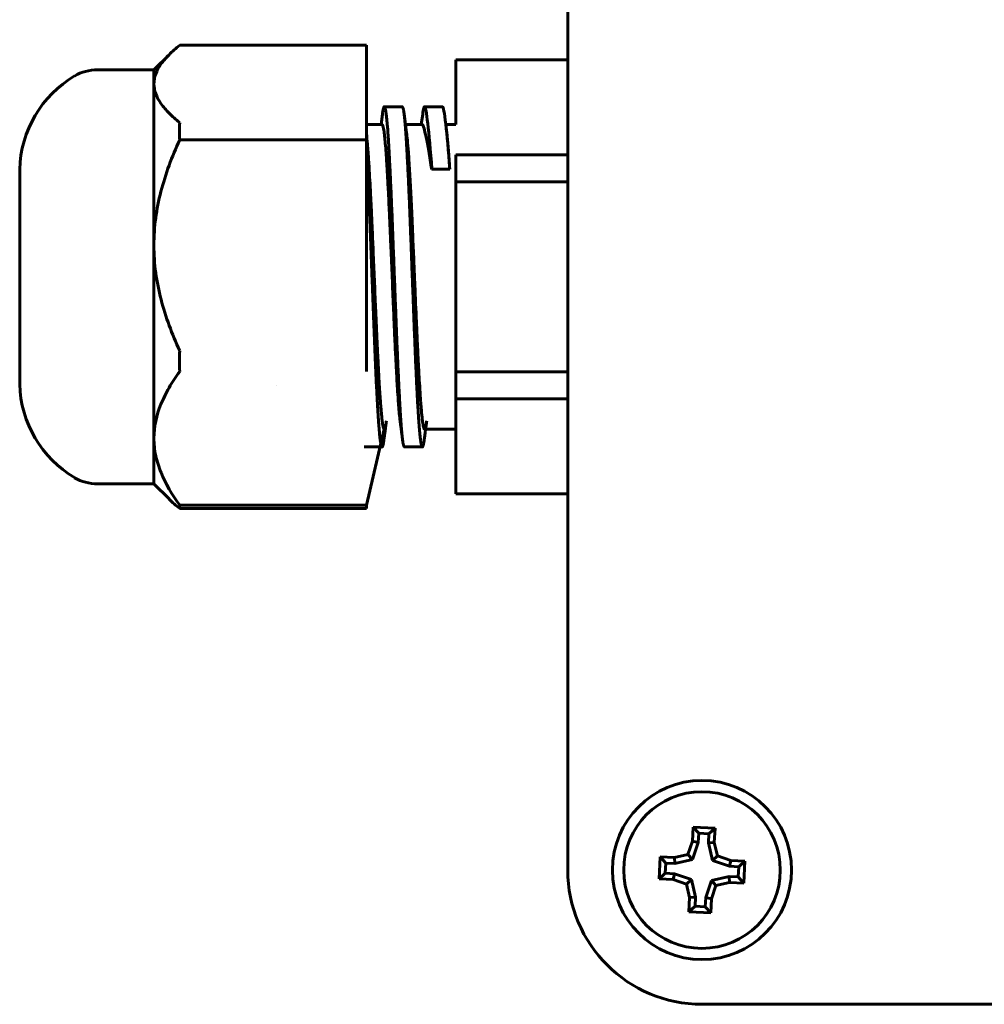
# Model space of a CAD drawing. Header units: millimetres. Extents: x -86 to 78, y -44 to 70.
# Tile 1 of 8: x -86 to -43, y -20 to 24. Entities that reach past the tile are written whole.
import ezdxf

# ---------------------------------------------------------------- set-up
doc = ezdxf.new("R2010")
doc.units = ezdxf.units.MM
doc.linetypes.add('K5LT_BASIC', pattern=[0])

msp = doc.modelspace()

# ---------------------------------------------------------------- linework, layer by layer
at = {"color": 150, "linetype": 'K5LT_BASIC', "lineweight": 60, "true_color": 0x0080ff}
for p, q in [((-61.67, 39.064), (-61.67, -13.936)), ((-79.016, 22.912), (-70.67, 22.912)), ((-70.67, 19.459), (-70.67, 22.912)), ((-80.17, 21.814), (-79.495, 22.489)), ((-66.67, 22.264), (-61.67, 22.264)), ((-66.67, 19.364), (-66.67, 22.264)), ((-80.17, 21.814), (-82.697, 21.814)), ((-80.17, 21.185), (-80.17, 21.814)), ((-80.17, 13.971), (-80.17, 21.185)), ((-69.956, 19.831), (-70.017, 19.364)), ((-69.07, 20.164), (-69.87, 20.164)), ((-68.924, 19.364), (-68.985, 19.831)), ((-68.156, 19.831), (-68.217, 19.364)), ((-67.309, 20.164), (-68.069, 20.164)), ((-67.309, 20.164), (-68.069, 20.164)), ((-67.27, 20.164), (-67.309, 20.164)), ((-67.27, 20.164), (-67.309, 20.164)), ((-67.27, 20.164), (-67.309, 20.164)), ((-70.724, 19.364), (-70.017, 19.364)), ((-70.67, 19.459), (-70.67, 18.679)), ((-70.017, 19.364), (-69.97, 19.364)), ((-68.924, 19.364), (-68.217, 19.364)), ((-68.876, 18.997), (-68.924, 19.364)), ((-68.217, 19.364), (-68.168, 19.364)), ((-67.123, 19.364), (-67.125, 19.382)), ((-67.067, 18.876), (-67.123, 19.364)), ((-67.123, 19.364), (-66.67, 19.364)), ((-79.016, 18.679), (-70.67, 18.679)), ((-70.67, 9.263), (-70.67, 18.679)), ((-66.67, 18.02), (-66.67, 16.808)), ((-66.67, 18.02), (-61.67, 18.02)), ((-86.17, 17.364), (-86.17, 7.764)), ((-67.744, 17.379), (-67.751, 17.358)), ((-66.946, 17.375), (-67.751, 17.358)), ((-66.946, 17.375), (-67.744, 17.379)), ((-66.67, 8.321), (-66.67, 16.808)), ((-66.67, 16.808), (-61.67, 16.808)), ((-80.17, 5.35), (-80.17, 13.971)), ((-70.67, 9.263), (-70.67, 8.331)), ((-66.67, 8.321), (-61.67, 8.321)), ((-66.67, 8.321), (-66.67, 7.108)), ((-74.692, 7.703), (-74.692, 7.703)), ((-66.67, 2.865), (-66.67, 7.108)), ((-66.67, 7.108), (-61.67, 7.108)), ((-70.67, 2.369), (-69.87, 5.764)), ((-68.07, 5.764), (-66.67, 5.764)), ((-80.17, 3.314), (-80.17, 5.35)), ((-69.97, 4.964), (-70.77, 4.964)), ((-68.17, 4.964), (-68.97, 4.964)), ((-80.17, 3.314), (-82.697, 3.314)), ((-80.17, 3.314), (-79.495, 2.639)), ((-66.67, 2.865), (-61.67, 2.865)), ((-79.016, 2.369), (-70.67, 2.369)), ((-79.016, 2.217), (-70.67, 2.217)), ((-70.67, 2.369), (-70.67, 2.217)), ((-56.066, -12.016), (-56.098, -12.653)), ((-55.088, -12.064), (-56.066, -12.016)), ((-55.815, -12.293), (-56.066, -12.016)), ((-55.815, -12.293), (-55.835, -12.703)), ((-55.365, -12.315), (-55.815, -12.293)), ((-55.385, -12.725), (-55.365, -12.315)), ((-55.365, -12.315), (-55.088, -12.064)), ((-55.119, -12.702), (-55.088, -12.064)), ((-56.098, -12.653), (-56.297, -13.244)), ((-55.835, -12.703), (-56.098, -12.653)), ((-55.835, -12.703), (-56.094, -13.469)), ((-55.385, -12.725), (-55.119, -12.702)), ((-55.203, -13.512), (-55.385, -12.725)), ((-54.979, -13.309), (-55.119, -12.702)), ((-57.542, -13.353), (-57.59, -14.332)), ((-56.905, -13.384), (-57.542, -13.353)), ((-57.291, -13.63), (-57.542, -13.353)), ((-57.291, -13.63), (-57.313, -14.081)), ((-56.881, -13.65), (-57.291, -13.63)), ((-56.297, -13.244), (-56.905, -13.384)), ((-56.881, -13.65), (-56.905, -13.384)), ((-56.094, -13.469), (-56.881, -13.65)), ((-56.094, -13.469), (-56.297, -13.244)), ((-55.203, -13.512), (-54.979, -13.309)), ((-54.438, -13.771), (-55.203, -13.512)), ((-54.388, -13.508), (-54.979, -13.309)), ((-54.438, -13.771), (-54.388, -13.508)), ((-53.751, -13.54), (-54.388, -13.508)), ((-54.028, -13.791), (-53.751, -13.54)), ((-53.799, -14.518), (-53.751, -13.54)), ((-54.028, -13.791), (-54.438, -13.771)), ((-54.05, -14.241), (-54.028, -13.791)), ((-57.313, -14.081), (-57.59, -14.332)), ((-57.59, -14.332), (-56.953, -14.363)), ((-57.313, -14.081), (-56.903, -14.101)), ((-56.903, -14.101), (-56.953, -14.363)), ((-56.953, -14.363), (-56.362, -14.562)), ((-56.903, -14.101), (-56.138, -14.359)), ((-56.138, -14.359), (-56.362, -14.562)), ((-56.138, -14.359), (-55.956, -15.146)), ((-55.505, -15.168), (-55.247, -14.403)), ((-55.247, -14.403), (-54.46, -14.221)), ((-55.247, -14.403), (-55.044, -14.627)), ((-55.044, -14.627), (-54.436, -14.487)), ((-54.46, -14.221), (-54.436, -14.487)), ((-54.46, -14.221), (-54.05, -14.241)), ((-54.436, -14.487), (-53.799, -14.518)), ((-54.05, -14.241), (-53.799, -14.518)), ((-56.362, -14.562), (-56.222, -15.17)), ((-55.243, -15.218), (-55.044, -14.627)), ((-56.222, -15.17), (-56.253, -15.807)), ((-55.956, -15.146), (-56.222, -15.17)), ((-55.956, -15.146), (-55.976, -15.556)), ((-55.526, -15.578), (-55.505, -15.168)), ((-55.505, -15.168), (-55.243, -15.218)), ((-55.274, -15.855), (-55.243, -15.218)), ((-55.976, -15.556), (-56.253, -15.807)), ((-56.253, -15.807), (-55.274, -15.855)), ((-55.976, -15.556), (-55.526, -15.578)), ((-55.526, -15.578), (-55.274, -15.855)), ((-55.67, -19.936), (47.33, -19.936))]:
    msp.add_line(p, q, dxfattribs=at)
for radius in [4, 3.5]:
    msp.add_circle((-55.67, -13.936), radius, dxfattribs=at)
for centre, radius, start, end in [((-82.697, 19.814), 2, 90, 120.5577), ((-81.172, 17.231), 5, 120.5577, 178.4717), ((-81.172, 7.898), 5, 181.5283, 239.4423), ((-82.697, 5.314), 2, 239.4423, 270), ((-55.67, -13.936), 6, 180, 270)]:
    msp.add_arc(centre, radius, start, end, dxfattribs=at)
for centre, major_axis, start_param, end_param in [((-67.77, 14.583), (-0.3, 5.581), 6.281233, 6.286447), ((-67.77, 14.583), (-0.3, 5.581), -0.007165, -0.001952), ((-67.77, 14.583), (-0.3, 5.581), 5.234984, 6.27602), ((-66.974, 14.626), (-0.297, 5.538), 5.743401, 6.281233), ((-67.913, 14.576), (-0.257, 4.789), 6.281224, 6.288069), ((-67.913, 14.576), (-0.257, 4.789), -0.008787, -0.001961), ((-67.913, 14.576), (-0.257, 4.789), -0.041494, -0.008787), ((-66.974, 14.626), (-0.297, 5.538), -0.540552, -0.539784), ((-66.974, 14.626), (-0.297, 5.538), -1.053414, -0.540552)]:
    msp.add_ellipse(centre, major_axis=major_axis, ratio=0.03637, start_param=start_param, end_param=end_param, dxfattribs=at)
for points in [[(-79.495, 22.489), (-79.352, 22.633), (-79.19, 22.774), (-79.016, 22.912)], [(-79.016, 18.679), (-79.032, 18.939), (-79.032, 19.199), (-79.016, 19.459)], [(-79.016, 8.331), (-79.032, 8.641), (-79.032, 8.954), (-79.016, 9.263)], [(-79.016, 2.217), (-79.032, 2.268), (-79.032, 2.318), (-79.016, 2.369)]]:
    msp.add_open_spline(points, degree=3, dxfattribs=at)
for points, knots in [([(-80.17, 21.185), (-80.17, 21.487), (-80.057, 21.782), (-79.755, 22.211), (-79.633, 22.351), (-79.495, 22.489)], [0, 0, 0, 0, 0.5, 0.5, 0.7452736, 0.7452736, 0.7452736, 0.7452736]), ([(-79.016, 19.459), (-79.187, 19.594), (-79.345, 19.731), (-79.629, 20.014), (-79.753, 20.157), (-80.057, 20.589), (-80.17, 20.884), (-80.17, 21.185)], [0, 0, 0, 0, 0.25, 0.25, 0.5, 0.5, 1, 1, 1, 1]), ([(-69.165, 6.131), (-69.178, 6.226), (-69.201, 6.434), (-69.226, 6.733), (-69.245, 6.979), (-69.264, 7.253), (-69.289, 7.651), (-69.317, 8.14), (-69.348, 8.704), (-69.381, 9.361), (-69.408, 9.94), (-69.426, 10.355), (-69.441, 10.714), (-69.491, 11.887), (-69.547, 13.179), (-69.594, 14.282), (-69.606, 14.572), (-69.625, 15.001), (-69.65, 15.556), (-69.679, 16.144), (-69.704, 16.637), (-69.731, 17.127), (-69.76, 17.611), (-69.781, 17.93), (-69.802, 18.232), (-69.825, 18.532), (-69.858, 18.867), (-69.889, 19.102), (-69.92, 19.27), (-69.946, 19.349), (-69.964, 19.364), (-69.97, 19.364)], [0, 0, 0, 0, 1.469935, 2.709327, 3.046373, 3.718345, 5.053852, 6.085959, 7.074615, 8.639305, 9.949506, 10.258779, 10.863274, 11.840341, 16.324179, 17.224391, 17.532377, 17.841852, 19.487307, 20.546418, 21.239219, 22.476007, 23.707163, 24.678956, 25.001418, 26.281649, 27.519376, 28.880127, 29.866986, 31.203376, 32, 32, 32, 32]), ([(-67.751, 17.358), (-67.799, 17.663), (-67.843, 17.936), (-67.928, 18.419), (-67.967, 18.628), (-68.038, 18.968), (-68.069, 19.101), (-68.123, 19.291), (-68.145, 19.347), (-68.162, 19.361)], [0, 0, 0, 0, 0.25, 0.25, 0.5, 0.5, 0.75, 0.75, 1, 1, 1, 1]), ([(-69.87, 5.764), (-69.882, 5.764), (-69.905, 5.8), (-69.938, 5.943), (-69.968, 6.142), (-69.997, 6.404), (-70.023, 6.696), (-70.044, 6.971), (-70.06, 7.2), (-70.075, 7.434), (-70.099, 7.813), (-70.127, 8.318), (-70.163, 8.998), (-70.192, 9.604), (-70.213, 10.064), (-70.226, 10.354), (-70.243, 10.749), (-70.293, 11.926), (-70.348, 13.216), (-70.394, 14.282), (-70.406, 14.572), (-70.425, 15.001), (-70.453, 15.616), (-70.485, 16.263), (-70.514, 16.824), (-70.547, 17.401), (-70.576, 17.852), (-70.601, 18.224), (-70.629, 18.577), (-70.654, 18.827), (-70.67, 18.956)], [0, 0, 0, 0, 1.451052, 2.650062, 3.825072, 4.825399, 6.030521, 6.85687, 7.276223, 7.917122, 8.673071, 10.005167, 11.223784, 12.743368, 13.361258, 13.663844, 14.254887, 15.397372, 19.581801, 20.459646, 20.759983, 21.061774, 22.666342, 24.020553, 24.732666, 26.04939, 27.761858, 28.083967, 29.161001, 31, 31, 31, 31]), ([(-68.183, 6.278), (-68.197, 6.407), (-68.217, 6.622), (-68.239, 6.907), (-68.249, 7.045), (-68.265, 7.27), (-68.289, 7.648), (-68.318, 8.148), (-68.342, 8.586), (-68.366, 9.062), (-68.395, 9.66), (-68.419, 10.204), (-68.455, 11.032), (-68.495, 11.962), (-68.549, 13.226), (-68.581, 13.984), (-68.605, 14.533), (-68.625, 15.017), (-68.657, 15.708), (-68.696, 16.492), (-68.732, 17.138), (-68.762, 17.64), (-68.782, 17.948), (-68.807, 18.305), (-68.836, 18.661), (-68.864, 18.905), (-68.876, 18.997)], [0, 0, 0, 0, 1.66168, 2.350207, 2.594698, 2.842701, 4.214495, 5.452155, 6.1927, 6.934102, 8.275473, 9.533806, 9.812516, 12.558903, 14.147759, 16.020814, 16.330514, 16.953881, 18.522889, 20.028261, 21.464707, 22.603075, 23.557579, 23.870362, 25.599079, 27, 27, 27, 27]), ([(-80.17, 13.971), (-80.17, 14.788), (-80.059, 15.587), (-79.756, 16.766), (-79.632, 17.156), (-79.348, 17.927), (-79.189, 18.306), (-79.016, 18.679)], [0, 0, 0, 0, 0.5, 0.5, 0.75, 0.75, 1, 1, 1, 1]), ([(-67.067, 18.876), (-67.066, 18.866), (-67.065, 18.857), (-67.045, 18.678), (-67.025, 18.47), (-66.986, 17.974), (-66.966, 17.691), (-66.946, 17.375)], [0.4857475, 0.4857475, 0.4857475, 0.4857475, 0.5, 0.5, 0.75, 0.75, 1, 1, 1, 1]), ([(-79.016, 9.263), (-79.361, 10.008), (-79.649, 10.769), (-79.953, 11.943), (-80.033, 12.34), (-80.142, 13.148), (-80.17, 13.563), (-80.17, 13.971)], [0, 0, 0, 0, 0.5, 0.5, 0.75, 0.75, 1, 1, 1, 1]), ([(-80.17, 5.35), (-80.17, 5.867), (-80.059, 6.373), (-79.756, 7.12), (-79.632, 7.367), (-79.348, 7.855), (-79.189, 8.095), (-79.016, 8.331)], [0, 0, 0, 0, 0.5, 0.5, 0.75, 0.75, 1, 1, 1, 1]), ([(-68.07, 5.764), (-68.079, 5.764), (-68.095, 5.783), (-68.118, 5.854), (-68.139, 5.956), (-68.161, 6.095), (-68.176, 6.213), (-68.183, 6.278)], [0, 0, 0, 0, 1.926214, 3.421227, 4.949277, 6.483416, 8, 8, 8, 8]), ([(-69.776, 6.131), (-69.78, 6.103), (-69.783, 6.075), (-69.794, 5.997), (-69.8, 5.947), (-69.814, 5.842), (-69.821, 5.786), (-69.836, 5.675), (-69.843, 5.62), (-69.858, 5.508), (-69.865, 5.453), (-69.876, 5.366), (-69.881, 5.334), (-69.885, 5.301), (-69.885, 5.299), (-69.885, 5.298)], [0, 0, 0, 0, 1.838936, 1.838936, 5.057075, 5.057075, 8.657075, 8.657075, 12.257075, 12.257075, 15.857075, 15.857075, 17.912169, 17.912169, 18, 18, 18, 18]), ([(-69.056, 5.298), (-69.059, 5.326), (-69.063, 5.354), (-69.073, 5.43), (-69.079, 5.479), (-69.093, 5.583), (-69.1, 5.638), (-69.115, 5.75), (-69.122, 5.805), (-69.137, 5.916), (-69.144, 5.972), (-69.156, 6.061), (-69.16, 6.094), (-69.165, 6.129), (-69.165, 6.13), (-69.165, 6.131)], [0, 0, 0, 0, 1.800049, 1.800049, 4.950134, 4.950134, 8.550134, 8.550134, 12.150134, 12.150134, 15.750134, 15.750134, 17.912147, 17.912147, 18, 18, 18, 18]), ([(-67.976, 6.131), (-67.98, 6.103), (-67.983, 6.075), (-67.994, 5.997), (-68, 5.947), (-68.014, 5.842), (-68.021, 5.786), (-68.036, 5.675), (-68.043, 5.62), (-68.058, 5.508), (-68.065, 5.453), (-68.076, 5.366), (-68.081, 5.334), (-68.085, 5.301), (-68.085, 5.299), (-68.085, 5.298)], [0, 0, 0, 0, 1.838936, 1.838936, 5.057075, 5.057075, 8.657075, 8.657075, 12.257075, 12.257075, 15.857075, 15.857075, 17.912169, 17.912169, 18, 18, 18, 18]), ([(-79.016, 2.369), (-79.361, 2.841), (-79.649, 3.322), (-79.953, 4.066), (-80.033, 4.317), (-80.142, 4.829), (-80.17, 5.091), (-80.17, 5.35)], [0, 0, 0, 0, 0.5, 0.5, 0.75, 0.75, 1, 1, 1, 1]), ([(-79.495, 2.639), (-79.492, 2.636), (-79.49, 2.633), (-79.345, 2.49), (-79.187, 2.352), (-79.016, 2.217)], [0.7448761, 0.7448761, 0.7448761, 0.7448761, 0.75, 0.75, 1, 1, 1, 1])]:
    msp.add_open_spline(points, degree=3, knots=knots, dxfattribs=at)
for points, weights in [([(-69.87, 20.164), (-69.912, 20.164), (-69.956, 19.831)], [1, 0.976820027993, 0.975596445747]), ([(-68.985, 19.831), (-69.029, 20.164), (-69.07, 20.164)], [0.975596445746, 0.976820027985, 1]), ([(-68.07, 20.164), (-68.112, 20.164), (-68.156, 19.831)], [1, 0.976820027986, 0.975596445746]), ([(-69.885, 5.298), (-69.929, 4.964), (-69.97, 4.964)], [0.975596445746, 0.976820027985, 1]), ([(-68.97, 4.964), (-69.012, 4.964), (-69.056, 5.298)], [1, 0.97682002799, 0.975596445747]), ([(-68.085, 5.298), (-68.129, 4.964), (-68.17, 4.964)], [0.975596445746, 0.976820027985, 1])]:
    msp.add_rational_spline(points, weights, degree=2, dxfattribs=at)
for points, weights, knots in [([(-69.056, 5.298), (-69.104, 5.67), (-69.15, 6.416), (-69.24, 7.867), (-69.33, 10.216), (-69.42, 12.564), (-69.51, 14.913), (-69.6, 17.261), (-69.69, 18.713), (-69.78, 20.164), (-69.87, 20.164)], [0.975596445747, 0.974236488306, 1, 0.951056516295, 1, 0.951056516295, 1, 0.951056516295, 1, 0.951056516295, 1], [0.1563888, 0.1563888, 0.1563888, 0.1714286, 0.1714286, 0.2, 0.2, 0.2285714, 0.2285714, 0.2571429, 0.2571429, 0.2857143, 0.2857143, 0.2857143]), ([(-68.17, 4.964), (-68.26, 4.964), (-68.35, 6.416), (-68.44, 7.867), (-68.53, 10.216), (-68.62, 12.564), (-68.71, 14.913), (-68.8, 17.261), (-68.89, 18.713), (-68.937, 19.459), (-68.985, 19.831)], [1, 0.951056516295, 1, 0.951056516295, 1, 0.951056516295, 1, 0.951056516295, 1, 0.97423648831, 0.975596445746], [0.1428571, 0.1428571, 0.1428571, 0.1714286, 0.1714286, 0.2, 0.2, 0.2285714, 0.2285714, 0.2571429, 0.2571429, 0.2721827, 0.2721827, 0.2721827]), ([(-69.97, 4.964), (-70.06, 4.964), (-70.15, 6.416), (-70.24, 7.867), (-70.33, 10.216), (-70.42, 12.564), (-70.51, 14.913), (-70.59, 16.979), (-70.67, 18.378)], [1, 0.951056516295, 1, 0.951056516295, 1, 0.951056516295, 1, 0.956684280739, 0.990038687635], [0.4285714, 0.4285714, 0.4285714, 0.4571429, 0.4571429, 0.4857143, 0.4857143, 0.5142857, 0.5142857, 0.5395719, 0.5395719, 0.5395719])]:
    msp.add_rational_spline(points, weights, degree=2, knots=knots, dxfattribs=at)

doc.saveas('drawing.dxf')
